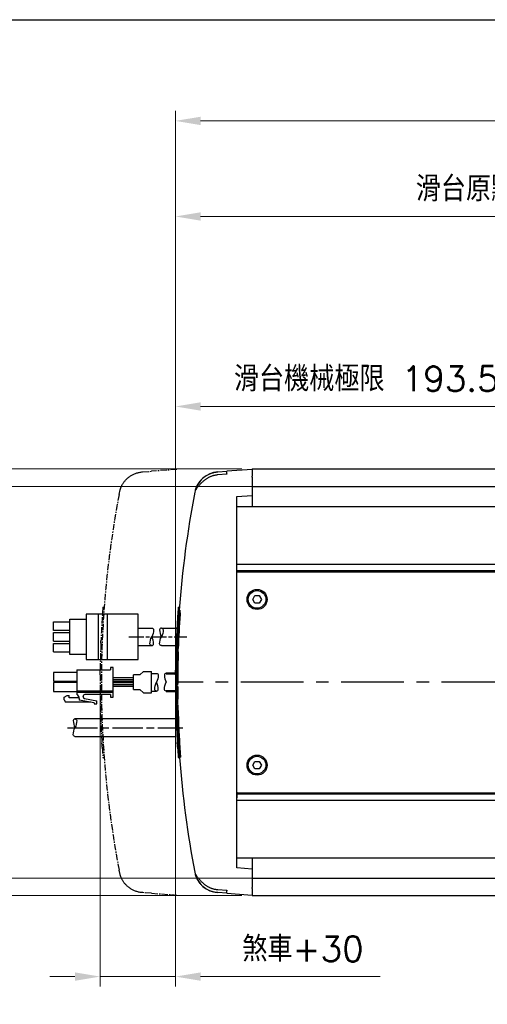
# Model space of a CAD drawing. Header units: millimetres. Extents: x 2163 to 8256, y 0 to 2680.
# Tile 44 of 47: x 7043 to 7229, y 2288 to 2680. Entities that reach past the tile are written whole.
import ezdxf

# ---------------------------------------------------------------- set-up
doc = ezdxf.new("R2010")
doc.units = ezdxf.units.MM
for name, pattern in [('AM_ISO08W050', [18, 12, -1.5, 3, -1.5]), ('AM_ISO08W050x2', [9, 6, -0.75, 1.5, -0.75]), ('CENTERX2', [4, 2.5, -0.5, 0.5, -0.5])]:
    doc.linetypes.add(name, pattern=pattern)
for name, color, linetype, lineweight in [('AM_0', 7, 'Continuous', 50), ('AM_4', 3, 'Continuous', 25), ('AM_7', 4, 'AM_ISO08W050', 25), ('可見 (ISO)', 7, 'Continuous', 25)]:
    doc.layers.add(name, color=color, linetype=linetype, lineweight=lineweight)
doc.styles.add('尺寸標註', font='romans.shx', dxfattribs={"bigfont": 'CHINESET.SHX'})
doc.dimstyles.new('CNS4~1$0', dxfattribs={"dimtxt": 10, "dimasz": 10, "dimexe": 4, "dimexo": 4, "dimgap": 6, "dimtad": 1, "dimtoh": 1, "dimdsep": 46, "dimtxsty": '尺寸標註', "dimcen": 0, "dimclrd": 2, "dimclre": 2, "dimclrt": 3, "dimadec": 0, "dimazin": 2, "dimtp": 0.1, "dimtm": 0.1, "dimtfac": 0.71, "dimtmove": 0, "dimatfit": 0, "dimfxl": 4, "dimlwd": 13, "dimlwe": 13, "dimarcsym": 0})

# ---------------------------------------------------------------- blocks, each defined once
blk = doc.blocks.new('*D238')
at = {"color": 2, "lineweight": 13, "transparency": 16777216}
for p, q in [((7304.06, 2494.23), (7033.73, 2494.23)), ((7037.73, 2484.23), (7037.73, 2348.23)), ((7304.06, 2338.23), (7033.73, 2338.23))]:
    blk.add_line(p, q, dxfattribs=at)
at = {"color": 2, "transparency": 16777216}
for points in [[(7036.07, 2484.23), (7039.4, 2484.23), (7037.73, 2494.23)], [(7036.07, 2348.23), (7039.4, 2348.23), (7037.73, 2338.23)]]:
    blk.add_solid(points, dxfattribs=at)
at = {"layer": 'Defpoints', "color": 0, "transparency": 16777216}
for p in [(7308.06, 2494.23), (7037.73, 2338.23), (7308.06, 2338.23)]:
    blk.add_point(p, dxfattribs=at)
at = {"color": 3, "transparency": 16777216, "insert": (7026.73, 2418.26), "char_height": 10, "attachment_point": 5, "rotation": 90, "style": '尺寸標註'}
blk.add_mtext('156', dxfattribs=at)
blk = doc.blocks.new('*D239')
at = {"color": 2, "lineweight": 13, "transparency": 16777216}
for p, q in [((7131.06, 2501.23), (6998.2, 2501.23)), ((7002.2, 2491.23), (7002.2, 2341.23)), ((7131.06, 2331.23), (6998.2, 2331.23))]:
    blk.add_line(p, q, dxfattribs=at)
at = {"color": 2, "transparency": 16777216}
for points in [[(7000.54, 2491.23), (7003.87, 2491.23), (7002.2, 2501.23)], [(7000.54, 2341.23), (7003.87, 2341.23), (7002.2, 2331.23)]]:
    blk.add_solid(points, dxfattribs=at)
at = {"layer": 'Defpoints', "color": 0, "transparency": 16777216}
for p in [(7135.06, 2501.23), (7002.2, 2331.23), (7135.06, 2331.23)]:
    blk.add_point(p, dxfattribs=at)
at = {"color": 3, "transparency": 16777216, "insert": (6991.2, 2418.7), "char_height": 10, "attachment_point": 5, "rotation": 90, "style": '尺寸標註'}
blk.add_mtext('170', dxfattribs=at)
blk = doc.blocks.new('*D242')
at = {"color": 2, "lineweight": 13, "transparency": 16777216}
for p, q in [((7074.56, 2412.62), (7074.56, 2294.99)), ((7104.56, 2413.82), (7104.56, 2294.99)), ((7064.56, 2298.99), (7054.56, 2298.99)), ((7074.56, 2298.99), (7104.56, 2298.99)), ((7114.56, 2298.99), (7186.15, 2298.99))]:
    blk.add_line(p, q, dxfattribs=at)
at = {"color": 2, "transparency": 16777216}
for points in [[(7064.56, 2300.65), (7064.56, 2297.32), (7074.56, 2298.99)], [(7114.56, 2300.65), (7114.56, 2297.32), (7104.56, 2298.99)]]:
    blk.add_solid(points, dxfattribs=at)
at = {"layer": 'Defpoints', "color": 0, "transparency": 16777216}
for p in [(7074.56, 2416.62), (7104.56, 2417.82), (7104.56, 2298.99)]:
    blk.add_point(p, dxfattribs=at)
at = {"color": 3, "transparency": 16777216, "insert": (7155.36, 2309.99), "char_height": 10, "attachment_point": 5, "style": '尺寸標註'}
blk.add_mtext('煞車+30', dxfattribs=at)
blk = doc.blocks.new('sdgwer')
at = {"color": 3, "linetype": 'CENTERX2'}
for p, q in [((9.97, 85.18), (13.62, 85.44)), ((23.62, 86.14), (13.62, 85.44)), ((-5.75, 31.32), (-5.26, 31.32)), ((-5.75, -28.55), (-5.26, -28.55)), ((13.62, -82.66), (9.97, -82.41)), ((13.62, -82.66), (23.62, -83.36))]:
    blk.add_line(p, q, dxfattribs=at)
for points in [[(3.23, 81.89), (3.44, 82.11), (3.66, 82.34), (3.9, 82.56), (4.14, 82.78), (4.39, 82.99), (4.65, 83.19), (4.92, 83.39), (5.19, 83.57), (5.46, 83.74), (5.73, 83.9), (6.01, 84.05), (6.28, 84.19), (6.56, 84.32), (6.85, 84.45), (7.15, 84.57), (7.45, 84.68), (7.76, 84.78), (8.08, 84.87), (8.4, 84.95), (8.72, 85.01), (9.04, 85.07), (9.36, 85.12), (9.67, 85.16), (9.97, 85.18)], [(0.68, 76.21), (1.09, 77.99), (1.1, 78.06), (1.13, 78.14), (1.15, 78.24), (1.19, 78.35), (1.23, 78.48), (1.28, 78.61), (1.33, 78.76), (1.39, 78.92), (1.46, 79.09), (1.54, 79.27), (1.62, 79.46), (1.72, 79.65), (1.82, 79.85), (1.92, 80.06), (2.04, 80.26), (2.17, 80.47), (2.3, 80.68), (2.44, 80.88), (2.58, 81.09), (2.74, 81.29), (2.89, 81.5), (3.06, 81.69), (3.23, 81.89)], [(-6.58, 16.97), (-6.58, 17.05), (-6.57, 17.13), (-6.57, 17.2), (-6.57, 17.27), (-6.56, 17.34), (-6.56, 17.4), (-6.56, 17.46), (-6.56, 17.51), (-6.56, 17.56), (-6.55, 17.61), (-6.55, 17.66), (-6.55, 17.7), (-6.55, 17.74), (-6.55, 17.77), (-6.54, 17.8), (-6.54, 17.82), (-6.54, 17.84), (-6.54, 17.86), (-6.54, 17.87), (-6.54, 17.88), (-6.54, 17.88), (-6.54, 17.88), (-6.54, 17.87), (-6.54, 17.86)], [(-6.87, 4.33), (-6.87, 4.38), (-6.87, 4.43), (-6.87, 4.48), (-6.87, 4.53), (-6.87, 4.59), (-6.87, 4.65), (-6.87, 4.72), (-6.87, 4.78), (-6.87, 4.85), (-6.87, 4.92), (-6.87, 4.99), (-6.86, 5.07), (-6.86, 5.15), (-6.86, 5.23), (-6.86, 5.32), (-6.86, 5.41), (-6.86, 5.5), (-6.86, 5.6), (-6.86, 5.69), (-6.86, 5.79), (-6.86, 5.9), (-6.86, 6), (-6.86, 6.11), (-6.85, 6.22)], [(-6.66, -11.82), (-6.67, -11.74), (-6.67, -11.66), (-6.67, -11.59), (-6.67, -11.52), (-6.68, -11.46), (-6.68, -11.4), (-6.68, -11.34), (-6.68, -11.28), (-6.68, -11.23), (-6.68, -11.18), (-6.69, -11.14), (-6.69, -11.09), (-6.69, -11.06), (-6.69, -11.02), (-6.69, -10.99), (-6.69, -10.97), (-6.69, -10.95), (-6.69, -10.93), (-6.69, -10.92), (-6.69, -10.92), (-6.69, -10.92), (-6.69, -10.92), (-6.69, -10.92), (-6.69, -10.93)], [(-6.04, -24.46), (-6.04, -24.41), (-6.05, -24.37), (-6.05, -24.31), (-6.06, -24.26), (-6.06, -24.2), (-6.06, -24.14), (-6.07, -24.08), (-6.07, -24.01), (-6.08, -23.94), (-6.08, -23.87), (-6.09, -23.8), (-6.09, -23.72), (-6.1, -23.64), (-6.1, -23.56), (-6.11, -23.47), (-6.11, -23.38), (-6.12, -23.29), (-6.13, -23.2), (-6.13, -23.1), (-6.14, -23), (-6.15, -22.9), (-6.15, -22.79), (-6.16, -22.69), (-6.16, -22.58)], [(3.23, -79.11), (3.06, -78.92), (2.89, -78.72), (2.73, -78.52), (2.58, -78.31), (2.44, -78.11), (2.3, -77.9), (2.16, -77.69), (2.04, -77.48), (1.92, -77.28), (1.82, -77.08), (1.72, -76.88), (1.62, -76.69), (1.54, -76.5), (1.46, -76.32), (1.39, -76.15), (1.33, -75.99), (1.28, -75.84), (1.23, -75.7), (1.19, -75.58), (1.15, -75.47), (1.13, -75.37), (1.1, -75.29), (1.09, -75.22), (0.68, -73.43)], [(9.97, -82.41), (9.67, -82.38), (9.36, -82.35), (9.04, -82.3), (8.72, -82.24), (8.4, -82.17), (8.08, -82.09), (7.76, -82), (7.45, -81.9), (7.15, -81.79), (6.85, -81.67), (6.56, -81.55), (6.28, -81.42), (6.01, -81.28), (5.73, -81.13), (5.46, -80.97), (5.19, -80.79), (4.92, -80.61), (4.65, -80.42), (4.39, -80.22), (4.14, -80.01), (3.9, -79.79), (3.66, -79.57), (3.44, -79.34), (3.23, -79.11)]]:
    blk.add_lwpolyline(points, dxfattribs=at)
for centre, radius, start, end in [((393.62, 1.39), 400, 169.2187, 190.7808), ((393.12, 1.39), 399.99, 175.7082, 177.6372), ((393.12, 1.39), 400, 177.7667, 179.3084), ((393.12, 1.39), 399.99, 179.5813, 180.1987), ((393.12, 1.39), 399.99, 180.1987, 181.7624), ((393.12, 1.39), 400, 181.8918, 183.4347), ((393.12, 1.39), 399.99, 183.7082, 184.2918)]:
    blk.add_arc(centre, radius, start, end, dxfattribs=at)
at = {"layer": '可見 (ISO)', "flags": 128}
for points in [[(1.08, 77.9), (1.08, 77.9), (1.07, 77.9), (1.07, 77.9), (1.07, 77.9), (1.07, 77.9), (1.07, 77.9), (1.07, 77.91), (1.07, 77.91), (1.07, 77.91), (1.07, 77.91), (1.07, 77.91), (1.07, 77.91), (1.07, 77.92), (1.07, 77.92), (1.07, 77.92), (1.07, 77.92), (1.07, 77.93), (1.07, 77.93), (1.07, 77.93), (1.07, 77.93), (1.07, 77.94), (1.07, 77.94), (1.08, 77.94), (1.08, 77.94)], [(1.08, -75.17), (1.08, -75.17), (1.07, -75.16), (1.07, -75.16), (1.07, -75.16), (1.07, -75.16), (1.07, -75.15), (1.07, -75.15), (1.07, -75.15), (1.07, -75.15), (1.07, -75.14), (1.07, -75.14), (1.07, -75.14), (1.07, -75.14), (1.07, -75.14), (1.07, -75.13), (1.07, -75.13), (1.07, -75.13), (1.07, -75.13), (1.07, -75.13), (1.07, -75.13), (1.07, -75.13), (1.07, -75.12), (1.08, -75.12), (1.08, -75.12)]]:
    blk.add_lwpolyline(points, dxfattribs=at)
at = {"layer": '可見 (ISO)'}
blk.add_ellipse((393.62, 0.43), major_axis=(-400, 0), ratio=0.306252, start_param=0.001291, end_param=0.005533, dxfattribs=at)
blk = doc.blocks.new('*D262')
at = {"color": 2, "lineweight": 13, "transparency": 16777216}
for p, q in [((7104.56, 2420.23), (7104.56, 2530.09)), ((7298.06, 2504.73), (7298.06, 2530.09)), ((7114.56, 2526.09), (7288.06, 2526.09))]:
    blk.add_line(p, q, dxfattribs=at)
at = {"color": 2, "transparency": 16777216}
for points in [[(7114.56, 2527.75), (7114.56, 2524.42), (7104.56, 2526.09)], [(7288.06, 2527.75), (7288.06, 2524.42), (7298.06, 2526.09)]]:
    blk.add_solid(points, dxfattribs=at)
at = {"layer": 'Defpoints', "color": 0, "transparency": 16777216}
for p in [(7298.06, 2526.09), (7298.06, 2500.73), (7104.56, 2416.23)]:
    blk.add_point(p, dxfattribs=at)
at = {"color": 3, "transparency": 16777216, "insert": (7186.94, 2537.09), "char_height": 10, "attachment_point": 5, "style": '尺寸標註'}
blk.add_mtext('滑台機械極限 193.5{}{\\H0.71x;\\C3;%%p1}', dxfattribs=at)
blk = doc.blocks.new('*D263')
at = {"layer": 'AM_0', "color": 2, "lineweight": 13, "transparency": 16777216}
for p, q in [((7104.56, 2420.23), (7104.56, 2605.78)), ((7383.06, 2507.23), (7383.06, 2605.78)), ((7114.56, 2601.78), (7373.06, 2601.78))]:
    blk.add_line(p, q, dxfattribs=at)
at = {"layer": 'AM_0', "color": 2, "transparency": 16777216}
for points in [[(7114.56, 2603.44), (7114.56, 2600.11), (7104.56, 2601.78)], [(7373.06, 2603.44), (7373.06, 2600.11), (7383.06, 2601.78)]]:
    blk.add_solid(points, dxfattribs=at)
at = {"layer": 'Defpoints', "color": 0, "transparency": 16777216}
for p in [(7383.06, 2601.78), (7383.06, 2503.23), (7104.56, 2416.23)]:
    blk.add_point(p, dxfattribs=at)
at = {"layer": 'AM_0', "color": 3, "transparency": 16777216, "insert": (7242.97, 2612.78), "char_height": 10, "attachment_point": 5, "style": '尺寸標註'}
blk.add_mtext('滑台原點 278.5', dxfattribs=at)
blk = doc.blocks.new('*D267')
at = {"layer": 'AM_0', "color": 2, "lineweight": 13, "transparency": 16777216}
for p, q in [((7104.56, 2420.23), (7104.56, 2643.85)), ((7715.56, 2420.23), (7715.56, 2643.85)), ((7705.56, 2639.85), (7114.56, 2639.85))]:
    blk.add_line(p, q, dxfattribs=at)
at = {"layer": 'AM_0', "color": 2, "transparency": 16777216}
for points in [[(7114.56, 2641.51), (7114.56, 2638.18), (7104.56, 2639.85)], [(7705.56, 2641.51), (7705.56, 2638.18), (7715.56, 2639.85)]]:
    blk.add_solid(points, dxfattribs=at)
at = {"layer": 'Defpoints', "color": 0, "transparency": 16777216}
for p in [(7104.56, 2639.85), (7104.56, 2416.23), (7715.56, 2416.23)]:
    blk.add_point(p, dxfattribs=at)
at = {"layer": 'AM_0', "color": 3, "transparency": 16777216, "insert": (7446.48, 2650.85), "char_height": 10, "attachment_point": 5, "style": '尺寸標註'}
blk.add_mtext('L', dxfattribs=at)
blk = doc.blocks.new('*U182', base_point=(13343.36, 30978.07))
at = {"layer": 'AM_4'}
blk.add_lwpolyline([(13343.36, 30981.57, -0.414214), (13344.06, 30980.87, -0.123106), (13343.36, 30978.07)], format="xyb", dxfattribs=at)
blk = doc.blocks.new('*U181', base_point=(2246.1, 5047.24))
at = {"layer": 'AM_4'}
blk.add_lwpolyline([(2246.1, 5043.74, -0.414214), (2245.4, 5044.44, -0.123106), (2246.1, 5047.24)], format="xyb", dxfattribs=at)

msp = doc.modelspace()

# ---------------------------------------------------------------- linework, layer by layer
for p, q in [((7129.064, 2463.226), (7691.064, 2463.226)), ((7129.064, 2460.726), (7691.064, 2460.726)), ((7129.064, 2460.226), (7691.064, 2460.226)), ((7056.062, 2436.908), (7056.062, 2440.308)), ((7056.062, 2440.308), (7062.562, 2440.308)), ((7062.562, 2427.308), (7062.562, 2441.308)), ((7062.562, 2441.308), (7069.062, 2441.308)), ((7089.676, 2443.308), (7069.062, 2443.308)), ((7069.062, 2443.308), (7069.062, 2425.308)), ((7073.904, 2425.308), (7073.904, 2443.308)), ((7077.504, 2425.308), (7077.504, 2443.308)), ((7089.676, 2425.308), (7089.676, 2443.308)), ((7062.562, 2436.908), (7056.062, 2436.908)), ((7056.062, 2436.008), (7062.562, 2436.008)), ((7056.062, 2432.608), (7056.062, 2436.008)), ((7089.676, 2437.811), (7095.124, 2437.811)), ((7098.962, 2437.811), (7106.064, 2437.811)), ((7056.062, 2432.608), (7062.562, 2432.608)), ((7056.062, 2428.308), (7056.062, 2431.708)), ((7056.062, 2431.708), (7062.562, 2431.708)), ((7056.062, 2428.308), (7062.562, 2428.308)), ((7089.676, 2430.811), (7095.124, 2430.811)), ((7098.962, 2430.811), (7106.064, 2430.811)), ((7069.062, 2427.308), (7062.562, 2427.308)), ((7069.062, 2425.308), (7089.676, 2425.308)), ((7129.064, 2372.226), (7691.064, 2372.226)), ((7129.064, 2371.726), (7691.064, 2371.726)), ((7129.064, 2369.226), (7691.064, 2369.226))]:
    msp.add_line(p, q)
at = {"color": 7}
for p, q in [((7056.063, 2420.125), (7056.063, 2416.625)), ((7065.263, 2420.125), (7056.063, 2420.125)), ((7065.263, 2421.125), (7065.263, 2411.325)), ((7065.263, 2421.125), (7078.763, 2421.125)), ((7078.763, 2422.125), (7078.763, 2421.125)), ((7079.763, 2422.125), (7078.763, 2422.125)), ((7079.763, 2410.325), (7079.763, 2422.125)), ((7056.063, 2416.625), (7065.263, 2416.625)), ((7087.836, 2417.976), (7079.763, 2417.976)), ((7087.836, 2417.226), (7079.763, 2417.226)), ((7087.836, 2416.476), (7079.763, 2416.476)), ((7065.263, 2416.076), (7056.063, 2416.076)), ((7056.063, 2416.076), (7056.063, 2412.575)), ((7056.063, 2412.575), (7065.263, 2412.575)), ((7065.263, 2412.826), (7079.763, 2412.825)), ((7065.264, 2412.325), (7079.764, 2412.325)), ((7087.836, 2415.976), (7079.763, 2415.976)), ((7087.836, 2415.226), (7079.763, 2415.226)), ((7087.836, 2414.476), (7079.763, 2414.476)), ((7060.263, 2410.24), (7061.513, 2410.99)), ((7060.263, 2409.24), (7060.263, 2410.24)), ((7060.263, 2409.24), (7060.763, 2408.24)), ((7061.513, 2410.99), (7062.263, 2410.99)), ((7062.263, 2409.99), (7062.263, 2410.99)), ((7066.26, 2409.99), (7062.263, 2409.99)), ((7066.263, 2409.825), (7066.263, 2409.081)), ((7072.263, 2407.99), (7066.263, 2409.081)), ((7067.763, 2410.451), (7067.763, 2410.575)), ((7068.379, 2409.713), (7073.263, 2408.825)), ((7078.763, 2411.325), (7068.513, 2411.325)), ((7073.263, 2407.575), (7073.263, 2408.825)), ((7078.763, 2411.325), (7078.763, 2410.325)), ((7078.763, 2410.325), (7079.763, 2410.325)), ((7070.888, 2408.24), (7060.763, 2408.24)), ((7072.263, 2407.99), (7072.263, 2407.575)), ((7072.263, 2407.575), (7073.263, 2407.575))]:
    msp.add_line(p, q, dxfattribs=at)
at = {"color": 4, "linetype": 'CENTERX2', "ltscale": 10}
msp.add_line((7715.564, 2416.226), (7104.564, 2416.226), dxfattribs=at)
at = {"color": 5}
msp.add_lwpolyline([(6424.156, 2680.163), (8256.421, 2680.163), (8256.421, 0), (6424.156, 0)], close=True, dxfattribs=at)
for points in [[(7104.564, 2401.64), (7064.564, 2401.64)], [(7064.564, 2394.64), (7104.564, 2394.64)]]:
    msp.add_lwpolyline(points)
at = {"color": 7}
for centre, radius, start, end in [((7064.714, 2409.875), 1.55, 358.13331, 69.24683), ((7068.513, 2410.575), 0.75, 90, 180), ((7068.513, 2410.451), 0.75, 180, 259.69515)]:
    msp.add_arc(centre, radius, start, end, dxfattribs=at)
at = {"layer": 'AM_0'}
for p, q in [((7100.872, 2419.726), (7104.716, 2419.726)), ((7100.872, 2412.726), (7105.499, 2412.726))]:
    msp.add_line(p, q, dxfattribs=at)
at = {"layer": 'AM_4'}
for points in [[(7064.564, 2401.64, 0.4142136), (7063.864, 2400.94, 0.1231056), (7064.564, 2398.14)], [(7064.564, 2401.64, -0.4142136), (7065.264, 2400.94, -0.1231056), (7064.564, 2398.14)]]:
    msp.add_lwpolyline(points, format="xyb", dxfattribs=at)
at = {"layer": 'AM_7', "linetype": 'AM_ISO08W050x2'}
msp.add_line((7086.029, 2434.311), (7109.064, 2434.311), dxfattribs=at)
at = {"layer": 'AM_7'}
msp.add_line((7061.564, 2398.14), (7107.564, 2398.14), dxfattribs=at)
at = {"layer": '可見 (ISO)'}
for p, q in [((7125.064, 2499.098), (7121.407, 2498.814)), ((7121.419, 2500.021), (7125.064, 2500.276)), ((7135.064, 2500.976), (7125.064, 2500.276)), ((7125.064, 2499.291), (7125.064, 2500.276)), ((7125.064, 2499.291), (7125.064, 2499.098)), ((7135.064, 2501.185), (7135.064, 2501.226)), ((7135.064, 2501.226), (7685.064, 2501.226)), ((7135.064, 2501.185), (7135.064, 2498.356)), ((7135.064, 2497.952), (7135.064, 2498.356)), ((7135.064, 2497.952), (7135.064, 2490.636)), ((7129.064, 2490.171), (7135.064, 2490.636)), ((7135.064, 2494.226), (7307.064, 2494.226)), ((7135.064, 2490.636), (7135.064, 2486.226)), ((7129.064, 2342.281), (7129.064, 2490.171)), ((7129.064, 2486.226), (7691.064, 2486.226)), ((7135.332, 2449.226), (7136.198, 2450.726)), ((7136.198, 2447.726), (7135.332, 2449.226)), ((7136.198, 2450.726), (7137.93, 2450.726)), ((7137.93, 2447.726), (7136.198, 2447.726)), ((7137.93, 2450.726), (7138.796, 2449.226)), ((7138.796, 2449.226), (7137.93, 2447.726)), ((7105.592, 2444.872), (7105.815, 2444.872)), ((7105.693, 2446.16), (7106.186, 2446.16)), ((7105.824, 2444.997), (7106.324, 2444.997)), ((7105.484, 2441.781), (7105.605, 2441.781)), ((7105.486, 2441.59), (7105.593, 2441.59)), ((7105.487, 2442.216), (7105.633, 2442.216)), ((7105.489, 2441.18), (7105.567, 2441.18)), ((7105.908, 2443.388), (7106.408, 2443.388)), ((7105.222, 2437.756), (7105.247, 2437.756)), ((7105.228, 2437.141), (7105.257, 2437.141)), ((7104.909, 2432.716), (7105.128, 2432.716)), ((7104.91, 2432.697), (7105.127, 2432.697)), ((7104.915, 2432.503), (7105.119, 2432.503)), ((7104.921, 2431.345), (7105.073, 2431.345)), ((7104.93, 2430.957), (7105.09, 2430.957)), ((7104.937, 2430.766), (7105.104, 2430.766)), ((7104.954, 2430.466), (7105.129, 2430.466)), ((7105.06, 2428.87), (7105.56, 2428.87)), ((7105.209, 2429.638), (7105.709, 2429.638)), ((7104.767, 2426.511), (7104.791, 2426.511)), ((7104.79, 2425.932), (7104.818, 2425.932)), ((7105.086, 2425.25), (7105.586, 2425.25)), ((7090.336, 2419.126), (7091.836, 2420.476)), ((7091.836, 2420.476), (7095.086, 2420.476)), ((7095.086, 2411.976), (7095.086, 2420.476)), ((7104.657, 2423.063), (7104.826, 2423.063)), ((7104.681, 2422.314), (7104.814, 2422.314)), ((7104.699, 2421.857), (7104.807, 2421.857)), ((7104.709, 2421.666), (7104.805, 2421.666)), ((7104.733, 2421.366), (7104.801, 2421.366)), ((7090.336, 2419.126), (7087.836, 2419.126)), ((7087.836, 2413.326), (7087.836, 2419.126)), ((7095.086, 2419.726), (7097.035, 2419.726)), ((7104.637, 2417.48), (7104.661, 2417.48)), ((7104.673, 2416.832), (7104.701, 2416.832)), ((7104.986, 2417.413), (7105.486, 2417.413)), ((7087.836, 2413.326), (7090.336, 2413.326)), ((7090.336, 2413.326), (7091.836, 2411.976)), ((7095.086, 2412.726), (7097.035, 2412.726)), ((7104.566, 2415.294), (7104.827, 2415.294)), ((7104.658, 2412.638), (7104.683, 2412.638)), ((7104.694, 2412.971), (7104.723, 2412.971)), ((7104.882, 2415.108), (7105.382, 2415.108)), ((7104.987, 2414.589), (7105.487, 2414.589)), ((7091.836, 2411.976), (7095.086, 2411.976)), ((7104.845, 2408.778), (7105.345, 2408.778)), ((7105.039, 2409.588), (7105.539, 2409.588)), ((7104.723, 2408.177), (7104.748, 2408.177)), ((7104.796, 2406.626), (7104.825, 2406.626)), ((7105.153, 2404.623), (7105.653, 2404.623)), ((7104.758, 2403.924), (7104.963, 2403.924)), ((7104.76, 2403.904), (7104.965, 2403.904)), ((7104.779, 2403.711), (7104.978, 2403.711)), ((7104.869, 2402.552), (7105.065, 2402.552)), ((7104.906, 2402.165), (7105.096, 2402.165)), ((7104.926, 2401.973), (7105.112, 2401.973)), ((7104.965, 2401.674), (7105.136, 2401.674)), ((7105.063, 2397.718), (7105.087, 2397.718)), ((7105.128, 2397.139), (7105.156, 2397.139)), ((7105.187, 2400.078), (7105.278, 2400.078)), ((7105.335, 2399.482), (7105.835, 2399.482)), ((7105.201, 2394.271), (7105.371, 2394.271)), ((7105.28, 2393.522), (7105.413, 2393.522)), ((7105.33, 2393.065), (7105.439, 2393.065)), ((7105.355, 2392.873), (7105.45, 2392.873)), ((7105.4, 2392.574), (7105.468, 2392.574)), ((7105.473, 2396.457), (7105.973, 2396.457)), ((7105.584, 2388.688), (7105.608, 2388.688)), ((7105.667, 2388.039), (7105.695, 2388.039)), ((7105.693, 2386.292), (7106.186, 2386.292)), ((7105.939, 2388.621), (7106.439, 2388.621)), ((7106.001, 2386.316), (7106.501, 2386.316)), ((7135.332, 2383.226), (7136.198, 2384.726)), ((7136.198, 2384.726), (7137.93, 2384.726)), ((7137.93, 2384.726), (7138.796, 2383.226)), ((7136.198, 2381.726), (7135.332, 2383.226)), ((7137.93, 2381.726), (7136.198, 2381.726)), ((7138.796, 2383.226), (7137.93, 2381.726)), ((7129.064, 2372.406), (7129.064, 2372.433)), ((7129.064, 2372.406), (7129.064, 2370.226)), ((7129.064, 2369.241), (7129.064, 2370.226)), ((7129.064, 2369.169), (7129.064, 2369.241)), ((7129.064, 2346.226), (7691.064, 2346.226)), ((7135.064, 2346.226), (7135.064, 2341.815)), ((7135.064, 2341.815), (7129.064, 2342.281)), ((7135.064, 2341.815), (7135.064, 2334.499)), ((7135.064, 2338.226), (7307.064, 2338.226)), ((7135.064, 2334.096), (7135.064, 2334.499)), ((7135.064, 2334.096), (7135.064, 2331.266)), ((7121.407, 2333.637), (7125.064, 2333.353)), ((7125.064, 2332.175), (7121.419, 2332.43)), ((7125.064, 2333.353), (7125.064, 2333.16)), ((7125.064, 2332.175), (7125.064, 2333.16)), ((7125.064, 2332.175), (7135.064, 2331.476)), ((7135.064, 2331.226), (7135.064, 2331.266)), ((7135.064, 2331.226), (7587.394, 2331.226))]:
    msp.add_line(p, q, dxfattribs=at)
at = {"layer": '可見 (ISO)', "flags": 128}
for points in [[(7114.675, 2496.726), (7114.886, 2496.953), (7115.109, 2497.179), (7115.342, 2497.401), (7115.586, 2497.618), (7115.838, 2497.829), (7116.097, 2498.031), (7116.363, 2498.224), (7116.633, 2498.408), (7116.907, 2498.58), (7117.181, 2498.742), (7117.454, 2498.892), (7117.726, 2499.03), (7118.005, 2499.161), (7118.295, 2499.286), (7118.593, 2499.404), (7118.9, 2499.514), (7119.212, 2499.614), (7119.528, 2499.705), (7119.847, 2499.785), (7120.167, 2499.853), (7120.486, 2499.911), (7120.803, 2499.959), (7121.114, 2499.995), (7121.419, 2500.021)], [(7121.407, 2498.814), (7121.18, 2498.794), (7120.949, 2498.767), (7120.716, 2498.734), (7120.48, 2498.694), (7120.243, 2498.648), (7120.005, 2498.595), (7119.767, 2498.536), (7119.531, 2498.471), (7119.296, 2498.399), (7119.064, 2498.322), (7118.835, 2498.238), (7118.609, 2498.15), (7118.388, 2498.058), (7118.173, 2497.961), (7117.963, 2497.861), (7117.759, 2497.758), (7117.559, 2497.651), (7117.357, 2497.537), (7117.155, 2497.416), (7116.953, 2497.29), (7116.752, 2497.157), (7116.553, 2497.019), (7116.355, 2496.875), (7116.161, 2496.726)], [(7116.161, 2496.726), (7115.906, 2496.522), (7115.656, 2496.313), (7115.412, 2496.1), (7115.173, 2495.883), (7114.939, 2495.663), (7114.713, 2495.44), (7114.493, 2495.215), (7114.282, 2494.99), (7114.079, 2494.764), (7113.887, 2494.541), (7113.704, 2494.321), (7113.533, 2494.106), (7113.375, 2493.9), (7113.229, 2493.702), (7113.098, 2493.517), (7112.981, 2493.348), (7112.878, 2493.195), (7112.789, 2493.061), (7112.714, 2492.946), (7112.652, 2492.855), (7112.603, 2492.787), (7112.566, 2492.744), (7112.539, 2492.726), (7112.523, 2492.734)], [(7112.523, 2492.782), (7112.535, 2492.833), (7112.552, 2492.899), (7112.574, 2492.981), (7112.602, 2493.078), (7112.636, 2493.189), (7112.677, 2493.314), (7112.724, 2493.452), (7112.778, 2493.601), (7112.839, 2493.762), (7112.908, 2493.933), (7112.985, 2494.113), (7113.07, 2494.3), (7113.163, 2494.493), (7113.264, 2494.691), (7113.372, 2494.894), (7113.489, 2495.1), (7113.614, 2495.308), (7113.746, 2495.515), (7113.885, 2495.722), (7114.03, 2495.929), (7114.183, 2496.133), (7114.341, 2496.334), (7114.506, 2496.532), (7114.675, 2496.726)], [(7112.523, 2492.734), (7112.523, 2492.735), (7112.522, 2492.737), (7112.522, 2492.738), (7112.521, 2492.739), (7112.521, 2492.741), (7112.52, 2492.742), (7112.52, 2492.744), (7112.52, 2492.746), (7112.52, 2492.747), (7112.52, 2492.749), (7112.52, 2492.751), (7112.52, 2492.753), (7112.52, 2492.755), (7112.52, 2492.757), (7112.52, 2492.759), (7112.52, 2492.761), (7112.52, 2492.764), (7112.521, 2492.766), (7112.521, 2492.769), (7112.521, 2492.771), (7112.522, 2492.774), (7112.522, 2492.776), (7112.523, 2492.779), (7112.523, 2492.782)], [(7104.868, 2431.813), (7104.871, 2431.892), (7104.874, 2431.968), (7104.877, 2432.041), (7104.88, 2432.11), (7104.883, 2432.175), (7104.885, 2432.236), (7104.888, 2432.294), (7104.89, 2432.349), (7104.892, 2432.401), (7104.894, 2432.45), (7104.896, 2432.496), (7104.898, 2432.537), (7104.9, 2432.575), (7104.902, 2432.608), (7104.903, 2432.637), (7104.905, 2432.661), (7104.906, 2432.681), (7104.907, 2432.696), (7104.908, 2432.707), (7104.908, 2432.714), (7104.909, 2432.716), (7104.909, 2432.714), (7104.91, 2432.707), (7104.91, 2432.697)], [(7104.91, 2432.697), (7104.91, 2432.692), (7104.91, 2432.687), (7104.91, 2432.682), (7104.911, 2432.677), (7104.911, 2432.671), (7104.911, 2432.665), (7104.911, 2432.659), (7104.911, 2432.652), (7104.912, 2432.645), (7104.912, 2432.638), (7104.912, 2432.63), (7104.912, 2432.622), (7104.913, 2432.614), (7104.913, 2432.605), (7104.913, 2432.597), (7104.913, 2432.587), (7104.913, 2432.578), (7104.914, 2432.568), (7104.914, 2432.558), (7104.914, 2432.548), (7104.914, 2432.537), (7104.914, 2432.526), (7104.915, 2432.515), (7104.915, 2432.503)], [(7105.06, 2428.87), (7105.066, 2428.797), (7105.071, 2428.716), (7105.075, 2428.625), (7105.079, 2428.528), (7105.083, 2428.423), (7105.087, 2428.311), (7105.09, 2428.194), (7105.092, 2428.07), (7105.095, 2427.936), (7105.097, 2427.795), (7105.099, 2427.646), (7105.1, 2427.489), (7105.101, 2427.326), (7105.101, 2427.156), (7105.102, 2426.98), (7105.101, 2426.799), (7105.101, 2426.613), (7105.1, 2426.424), (7105.098, 2426.231), (7105.097, 2426.036), (7105.094, 2425.839), (7105.092, 2425.642), (7105.089, 2425.446), (7105.086, 2425.25)], [(7105.56, 2428.87), (7105.566, 2428.797), (7105.571, 2428.716), (7105.575, 2428.625), (7105.579, 2428.528), (7105.583, 2428.423), (7105.587, 2428.311), (7105.59, 2428.194), (7105.592, 2428.07), (7105.595, 2427.936), (7105.597, 2427.795), (7105.599, 2427.646), (7105.6, 2427.489), (7105.601, 2427.326), (7105.601, 2427.156), (7105.602, 2426.98), (7105.601, 2426.799), (7105.601, 2426.613), (7105.6, 2426.424), (7105.598, 2426.231), (7105.597, 2426.036), (7105.594, 2425.839), (7105.592, 2425.642), (7105.589, 2425.446), (7105.586, 2425.25)], [(7104.582, 2419.171), (7104.581, 2419.217), (7104.581, 2419.266), (7104.581, 2419.318), (7104.581, 2419.373), (7104.581, 2419.431), (7104.581, 2419.491), (7104.581, 2419.554), (7104.581, 2419.619), (7104.581, 2419.686), (7104.582, 2419.757), (7104.582, 2419.831), (7104.583, 2419.909), (7104.583, 2419.989), (7104.584, 2420.073), (7104.584, 2420.159), (7104.585, 2420.249), (7104.586, 2420.341), (7104.587, 2420.435), (7104.588, 2420.533), (7104.589, 2420.632), (7104.59, 2420.735), (7104.591, 2420.839), (7104.592, 2420.945), (7104.594, 2421.054)], [(7104.986, 2417.413), (7104.985, 2417.244), (7104.983, 2417.079), (7104.981, 2416.916), (7104.979, 2416.753), (7104.976, 2416.592), (7104.972, 2416.434), (7104.968, 2416.281), (7104.964, 2416.134), (7104.96, 2415.995), (7104.955, 2415.865), (7104.949, 2415.744), (7104.944, 2415.634), (7104.938, 2415.534), (7104.932, 2415.445), (7104.926, 2415.364), (7104.92, 2415.292), (7104.913, 2415.232), (7104.906, 2415.182), (7104.899, 2415.146), (7104.892, 2415.122), (7104.885, 2415.11), (7104.878, 2415.111), (7104.872, 2415.123), (7104.865, 2415.147)], [(7105.486, 2417.413), (7105.485, 2417.262), (7105.484, 2417.114), (7105.482, 2416.969), (7105.48, 2416.823), (7105.477, 2416.678), (7105.475, 2416.535), (7105.471, 2416.395), (7105.468, 2416.259), (7105.464, 2416.129), (7105.46, 2416.005), (7105.455, 2415.887), (7105.451, 2415.777), (7105.446, 2415.675), (7105.441, 2415.582), (7105.436, 2415.498), (7105.43, 2415.42), (7105.425, 2415.35), (7105.419, 2415.287), (7105.413, 2415.233), (7105.407, 2415.188), (7105.401, 2415.153), (7105.395, 2415.129), (7105.388, 2415.114), (7105.382, 2415.109)], [(7104.865, 2415.147), (7104.861, 2415.158), (7104.858, 2415.17), (7104.854, 2415.182), (7104.85, 2415.195), (7104.847, 2415.209), (7104.843, 2415.223), (7104.839, 2415.237), (7104.836, 2415.252), (7104.832, 2415.268), (7104.829, 2415.284), (7104.825, 2415.301), (7104.822, 2415.318), (7104.819, 2415.336), (7104.815, 2415.354), (7104.812, 2415.373), (7104.809, 2415.392), (7104.805, 2415.412), (7104.802, 2415.433), (7104.799, 2415.454), (7104.796, 2415.475), (7104.792, 2415.497), (7104.789, 2415.519), (7104.786, 2415.542), (7104.783, 2415.566)], [(7104.783, 2403.02), (7104.78, 2403.1), (7104.777, 2403.176), (7104.775, 2403.249), (7104.773, 2403.317), (7104.771, 2403.382), (7104.769, 2403.443), (7104.767, 2403.502), (7104.766, 2403.557), (7104.764, 2403.609), (7104.763, 2403.658), (7104.762, 2403.703), (7104.76, 2403.745), (7104.759, 2403.782), (7104.759, 2403.816), (7104.758, 2403.844), (7104.758, 2403.869), (7104.757, 2403.889), (7104.757, 2403.904), (7104.758, 2403.915), (7104.758, 2403.921), (7104.758, 2403.923), (7104.759, 2403.921), (7104.759, 2403.915), (7104.76, 2403.904)], [(7104.76, 2403.904), (7104.761, 2403.9), (7104.761, 2403.895), (7104.762, 2403.89), (7104.763, 2403.884), (7104.763, 2403.879), (7104.764, 2403.873), (7104.765, 2403.866), (7104.765, 2403.86), (7104.766, 2403.853), (7104.767, 2403.845), (7104.767, 2403.838), (7104.768, 2403.83), (7104.769, 2403.821), (7104.77, 2403.813), (7104.771, 2403.804), (7104.772, 2403.795), (7104.773, 2403.785), (7104.773, 2403.776), (7104.774, 2403.766), (7104.775, 2403.755), (7104.776, 2403.745), (7104.777, 2403.734), (7104.778, 2403.722), (7104.779, 2403.711)], [(7105.187, 2400.078), (7105.197, 2400.005), (7105.208, 2399.923), (7105.219, 2399.833), (7105.23, 2399.735), (7105.242, 2399.63), (7105.253, 2399.519), (7105.265, 2399.401), (7105.276, 2399.277), (7105.288, 2399.144), (7105.301, 2399.002), (7105.313, 2398.853), (7105.326, 2398.696), (7105.339, 2398.533), (7105.351, 2398.363), (7105.364, 2398.188), (7105.377, 2398.007), (7105.39, 2397.821), (7105.402, 2397.631), (7105.415, 2397.438), (7105.427, 2397.243), (7105.439, 2397.047), (7105.451, 2396.85), (7105.462, 2396.653), (7105.473, 2396.457)], [(7105.757, 2399.482), (7105.765, 2399.394), (7105.774, 2399.303), (7105.783, 2399.207), (7105.792, 2399.107), (7105.801, 2399.002), (7105.81, 2398.893), (7105.819, 2398.779), (7105.829, 2398.662), (7105.838, 2398.541), (7105.847, 2398.417), (7105.857, 2398.29), (7105.866, 2398.159), (7105.876, 2398.026), (7105.885, 2397.889), (7105.895, 2397.751), (7105.904, 2397.611), (7105.913, 2397.469), (7105.922, 2397.326), (7105.931, 2397.181), (7105.94, 2397.036), (7105.949, 2396.891), (7105.957, 2396.746), (7105.965, 2396.601), (7105.973, 2396.457)], [(7105.407, 2390.378), (7105.403, 2390.424), (7105.399, 2390.473), (7105.395, 2390.526), (7105.391, 2390.581), (7105.387, 2390.638), (7105.383, 2390.699), (7105.379, 2390.761), (7105.374, 2390.826), (7105.369, 2390.894), (7105.365, 2390.965), (7105.36, 2391.039), (7105.355, 2391.116), (7105.349, 2391.197), (7105.344, 2391.28), (7105.338, 2391.367), (7105.333, 2391.456), (7105.327, 2391.548), (7105.321, 2391.643), (7105.315, 2391.74), (7105.309, 2391.84), (7105.302, 2391.942), (7105.296, 2392.046), (7105.29, 2392.153), (7105.283, 2392.261)], [(7105.981, 2386.355), (7105.977, 2386.366), (7105.972, 2386.378), (7105.968, 2386.39), (7105.963, 2386.403), (7105.958, 2386.416), (7105.954, 2386.43), (7105.949, 2386.445), (7105.944, 2386.46), (7105.94, 2386.475), (7105.935, 2386.492), (7105.93, 2386.508), (7105.926, 2386.526), (7105.921, 2386.543), (7105.916, 2386.562), (7105.912, 2386.581), (7105.907, 2386.6), (7105.902, 2386.62), (7105.897, 2386.64), (7105.893, 2386.661), (7105.888, 2386.683), (7105.883, 2386.705), (7105.879, 2386.727), (7105.874, 2386.75), (7105.869, 2386.773)], [(7105.939, 2388.621), (7105.95, 2388.452), (7105.96, 2388.287), (7105.97, 2388.125), (7105.979, 2387.962), (7105.988, 2387.801), (7105.996, 2387.643), (7106.003, 2387.489), (7106.009, 2387.343), (7106.015, 2387.204), (7106.019, 2387.073), (7106.023, 2386.952), (7106.025, 2386.842), (7106.027, 2386.742), (7106.027, 2386.653), (7106.027, 2386.572), (7106.026, 2386.5), (7106.023, 2386.439), (7106.02, 2386.39), (7106.016, 2386.353), (7106.01, 2386.329), (7106.004, 2386.318), (7105.997, 2386.318), (7105.99, 2386.331), (7105.981, 2386.355)], [(7106.439, 2388.621), (7106.449, 2388.47), (7106.458, 2388.322), (7106.467, 2388.177), (7106.475, 2388.031), (7106.483, 2387.886), (7106.491, 2387.743), (7106.498, 2387.604), (7106.504, 2387.468), (7106.51, 2387.337), (7106.514, 2387.213), (7106.518, 2387.096), (7106.522, 2386.986), (7106.524, 2386.884), (7106.526, 2386.79), (7106.527, 2386.706), (7106.527, 2386.628), (7106.527, 2386.558), (7106.525, 2386.495), (7106.523, 2386.441), (7106.52, 2386.396), (7106.517, 2386.361), (7106.512, 2386.336), (7106.507, 2386.321), (7106.501, 2386.317)], [(7112.523, 2339.669), (7112.523, 2339.672), (7112.522, 2339.675), (7112.522, 2339.678), (7112.521, 2339.68), (7112.521, 2339.683), (7112.521, 2339.685), (7112.52, 2339.688), (7112.52, 2339.69), (7112.52, 2339.692), (7112.52, 2339.694), (7112.52, 2339.696), (7112.52, 2339.698), (7112.52, 2339.7), (7112.52, 2339.702), (7112.52, 2339.704), (7112.52, 2339.706), (7112.52, 2339.707), (7112.52, 2339.709), (7112.521, 2339.71), (7112.521, 2339.712), (7112.522, 2339.713), (7112.522, 2339.715), (7112.523, 2339.716), (7112.523, 2339.717)], [(7112.523, 2339.717), (7112.539, 2339.725), (7112.566, 2339.708), (7112.603, 2339.664), (7112.652, 2339.596), (7112.714, 2339.505), (7112.789, 2339.391), (7112.878, 2339.256), (7112.982, 2339.102), (7113.099, 2338.932), (7113.23, 2338.747), (7113.376, 2338.55), (7113.534, 2338.343), (7113.705, 2338.129), (7113.887, 2337.909), (7114.08, 2337.686), (7114.283, 2337.461), (7114.494, 2337.236), (7114.713, 2337.011), (7114.939, 2336.789), (7115.173, 2336.568), (7115.412, 2336.351), (7115.657, 2336.138), (7115.906, 2335.93), (7116.161, 2335.726)], [(7114.675, 2335.726), (7114.505, 2335.92), (7114.341, 2336.118), (7114.182, 2336.32), (7114.029, 2336.524), (7113.883, 2336.731), (7113.744, 2336.939), (7113.612, 2337.147), (7113.488, 2337.354), (7113.371, 2337.559), (7113.263, 2337.761), (7113.163, 2337.959), (7113.07, 2338.152), (7112.985, 2338.34), (7112.908, 2338.52), (7112.839, 2338.69), (7112.778, 2338.85), (7112.724, 2338.999), (7112.677, 2339.137), (7112.636, 2339.262), (7112.602, 2339.373), (7112.574, 2339.47), (7112.552, 2339.552), (7112.535, 2339.618), (7112.523, 2339.669)], [(7121.419, 2332.43), (7121.114, 2332.456), (7120.803, 2332.493), (7120.486, 2332.54), (7120.167, 2332.598), (7119.847, 2332.667), (7119.528, 2332.746), (7119.212, 2332.837), (7118.9, 2332.938), (7118.593, 2333.047), (7118.295, 2333.165), (7118.005, 2333.29), (7117.726, 2333.421), (7117.454, 2333.559), (7117.181, 2333.709), (7116.907, 2333.871), (7116.633, 2334.044), (7116.363, 2334.227), (7116.097, 2334.42), (7115.838, 2334.623), (7115.586, 2334.833), (7115.342, 2335.05), (7115.109, 2335.272), (7114.886, 2335.498), (7114.675, 2335.726)], [(7116.161, 2335.726), (7116.356, 2335.577), (7116.553, 2335.433), (7116.753, 2335.294), (7116.954, 2335.162), (7117.155, 2335.035), (7117.357, 2334.914), (7117.559, 2334.8), (7117.759, 2334.693), (7117.963, 2334.59), (7118.173, 2334.49), (7118.388, 2334.394), (7118.609, 2334.301), (7118.835, 2334.213), (7119.064, 2334.13), (7119.296, 2334.052), (7119.531, 2333.98), (7119.767, 2333.915), (7120.005, 2333.856), (7120.243, 2333.804), (7120.48, 2333.758), (7120.716, 2333.718), (7120.949, 2333.685), (7121.18, 2333.658), (7121.407, 2333.637)]]:
    msp.add_lwpolyline(points, dxfattribs=at)
at = {"layer": '可見 (ISO)'}
for points in [[(7098.962, 2437.811, 0.4142136), (7098.262, 2437.111, 0.1231056), (7098.962, 2434.311)], [(7098.962, 2437.811, -0.4142136), (7099.662, 2437.111, -0.1231056), (7098.962, 2434.311)], [(7095.124, 2430.811, -0.4142136), (7094.424, 2431.511, -0.1231056), (7095.124, 2434.311)], [(7095.124, 2430.811, 0.4142136), (7095.824, 2431.511, 0.1231056), (7095.124, 2434.311)], [(7097.035, 2412.726, -0.4142136), (7096.335, 2413.426, -0.1231056), (7097.035, 2416.226)], [(7097.035, 2419.726, -0.4142136), (7097.735, 2419.026, -0.1231056), (7097.035, 2416.226)], [(7097.035, 2412.726, 0.4142136), (7097.735, 2413.426, 0.1231056), (7097.035, 2416.226)], [(7100.872, 2419.726, 0.4142136), (7100.172, 2419.026, 0.1231056), (7100.872, 2416.226)], [(7100.872, 2412.726, -0.4142136), (7100.172, 2413.426, -0.1231056), (7100.872, 2416.226)]]:
    msp.add_lwpolyline(points, format="xyb", dxfattribs=at)
for centre, radius in [((7137.064, 2449.226), 4), ((7137.064, 2449.226), 3.5), ((7137.064, 2383.226), 4), ((7137.064, 2383.226), 3.5)]:
    msp.add_circle(centre, radius, dxfattribs=at)
for centre, radius, start, end in [((7122.115, 2490.046), 10, 94.00006, 169.08911), ((7505.064, 2416.226), 400, 169.08911, 175.87524), ((7504.564, 2416.226), 400, 175.91132, 176.55165), ((7504.564, 2416.226), 399.777, 175.87294, 176.54006), ((7504.564, 2416.226), 399.993, 175.70819, 175.89313), ((7504.564, 2416.226), 399.58, 176.10226, 178.07649), ((7504.564, 2416.226), 399.923, 176.27376, 176.91396), ((7504.564, 2416.226), 399.897, 176.33597, 176.97449), ((7504.564, 2416.226), 399.884, 176.36332, 177.00184), ((7504.564, 2416.226), 399.855, 176.4219, 177.06211), ((7505.064, 2416.226), 399.58, 176.10226, 178.07649), ((7504.564, 2416.226), 399.993, 176.6585, 177.6372), ((7504.564, 2416.226), 399.777, 177.18032, 177.84661), ((7504.564, 2416.226), 400, 177.76669, 179.30842), ((7504.564, 2416.226), 399.93, 177.83345, 178.52635), ((7504.564, 2416.226), 399.905, 177.8889, 178.58181), ((7504.564, 2416.226), 399.892, 177.91626, 178.60919), ((7504.564, 2416.226), 399.864, 177.95909, 178.66196), ((7504.564, 2416.226), 399.966, 178.41912, 179.02045), ((7504.564, 2416.226), 399.797, 178.76917, 179.37069), ((7504.564, 2416.226), 399.58, 178.70591, 179.82972), ((7505.064, 2416.226), 399.58, 178.70591, 179.82972), ((7504.564, 2416.226), 399.93, 179.12771, 179.82028), ((7504.564, 2416.226), 399.905, 179.19311, 179.88571), ((7504.564, 2416.226), 399.892, 179.2205, 179.91313), ((7504.564, 2416.226), 399.864, 179.26339, 179.96598), ((7504.564, 2416.226), 399.993, 179.58133, 180.13351), ((7504.564, 2416.226), 400, 180.15158, 180.79055), ((7504.564, 2416.226), 399.923, 180.51401, 181.15314), ((7504.564, 2416.226), 399.897, 180.48366, 181.30601), ((7504.564, 2416.226), 399.884, 180.46628, 181.37563), ((7504.564, 2416.226), 399.855, 180.43637, 181.50629), ((7504.564, 2416.226), 399.58, 180.23469, 180.95175), ((7505.064, 2416.226), 399.58, 180.23469, 180.95175), ((7504.564, 2416.226), 399.993, 180.89729, 181.76244), ((7504.564, 2416.226), 399.58, 181.66392, 182.40161), ((7505.064, 2416.226), 399.58, 181.66392, 182.40161), ((7504.564, 2416.226), 400, 181.89183, 183.43472), ((7504.564, 2416.226), 399.93, 181.9593, 182.65241), ((7504.564, 2416.226), 399.905, 182.01499, 182.70816), ((7504.564, 2416.226), 399.892, 182.04249, 182.7357), ((7504.564, 2416.226), 399.864, 182.08561, 182.78881), ((7504.564, 2416.226), 399.966, 182.54473, 183.14665), ((7504.564, 2416.226), 399.797, 182.89682, 183.4992), ((7504.564, 2416.226), 399.93, 183.25444, 183.94836), ((7504.564, 2416.226), 399.905, 183.32019, 184.0142), ((7504.564, 2416.226), 399.892, 183.34776, 184.04182), ((7504.564, 2416.226), 399.864, 183.39102, 184.09509), ((7504.564, 2416.226), 399.58, 182.83573, 183.96143), ((7505.064, 2416.226), 399.58, 182.83573, 183.96143), ((7504.564, 2416.226), 399.993, 183.70821, 184.29181), ((7505.064, 2416.226), 400, 184.28825, 190.91089), ((7122.115, 2342.406), 10, 190.91089, 265.99994)]:
    msp.add_arc(centre, radius, start, end, dxfattribs=at)
for centre, major_axis, ratio, start_param, end_param in [((7504.564, 2442.071), (-399.078, 0), 0.3062518, 6.2602644, 6.2819952), ((7504.564, 2446.177), (-398.759, 0), 0.3085333, 0.0095931, 0.0226771), ((7505.064, 2446.177), (-398.759, 0), 0.3085333, 0.0095931, 0.0226771), ((7504.564, 2438.029), (-399.344, 0), 0.3062518, 6.2647333, 6.2854168), ((7504.564, 2442.005), (-399.081, 0), 0.3087503, 0.0018137, 0.0033667), ((7504.564, 2441.983), (-399.084, 0), 0.3062518, 0.0065659, 0.0133389), ((7504.564, 2437.98), (-399.346, 0), 0.3087503, 0.0052522, 0.0068042), ((7504.564, 2437.94), (-399.349, 0), 0.3062518, 0.0099825, 0.0167512), ((7504.564, 2432.114), (-399.652, 0), 0.3062518, 6.2800023, 6.2894686), ((7504.564, 2432.106), (-399.651, 0), 0.3087503, 0.009315, 0.0108658), ((7504.564, 2432.168), (-399.649, 0), 0.3062518, 0.0139081, 0.0269502), ((7504.564, 2433.736), (-399.576, 0), 0.3085333, 0.0201917, 0.0332519), ((7505.064, 2432.168), (-399.649, 0), 0.3062518, 0.020677, 0.0269502), ((7504.564, 2427.733), (-399.817, 0), 0.3087503, 0.0038345, 0.0099041), ((7504.564, 2427.733), (-399.817, 0), 0.3087503, 0.0130443, 0.0145946), ((7504.564, 2427.725), (-399.818, 0), 0.3062518, 0.0176584, 0.0237807), ((7504.564, 2423.937), (-399.918, 0), 0.3087503, 0.0070736, 0.0131418), ((7504.564, 2423.874), (-399.919, 0), 0.3087503, 0.0163347, 0.0178846), ((7504.564, 2423.922), (-399.918, 0), 0.3062518, 0.0208683, 0.0269895), ((7504.564, 2419.549), (-399.985, 0), 0.3062518, 0.0030903, 0.0168944), ((7504.564, 2419.501), (-399.985, 0), 0.3087503, 0.020064, 0.0216138), ((7504.564, 2419.479), (-399.985, 0), 0.3062518, 0.0246199, 0.0319479), ((7504.564, 2415.267), (-399.999, 0), 0.3062518, 6.2829654, 6.3046458), ((7504.564, 2411.198), (-399.967, 0), 0.201655, 6.2612025, 6.2627075), ((7504.564, 2411.336), (-399.969, 0), 0.1837541, 6.2389094, 6.2580868), ((7505.064, 2415.267), (-399.999, 0), 0.3062518, 0.0012911, 0.0055325), ((7504.564, 2411.224), (-399.965, 0), 0.3062518, 0.0042258, 0.0248787), ((7504.564, 2407.011), (-399.891, 0), 0.1506839, 6.2403942, 6.2538444), ((7504.564, 2417.914), (-399.994, 0), 0.6160121, 0.0370835, 0.0539653), ((7505.064, 2407.011), (-399.891, 0), 0.1506839, 6.2403942, 6.2538444), ((7505.064, 2417.914), (-399.994, 0), 0.6160121, 0.0370835, 0.0539653), ((7504.564, 2415.239), (-399.998, 0), 0.6357113, 0.0319688, 0.033879), ((7504.564, 2415.28), (-399.998, 0), 0.6373903, 0.0375253, 0.0620037), ((7504.564, 2406.022), (-399.856, 0), 0.3062518, 0.0188721, 0.0283361), ((7504.564, 2406.059), (-399.857, 0), 0.3087503, 0.0315475, 0.0330983), ((7504.564, 2406.076), (-399.858, 0), 0.3062518, 0.0359604, 0.0490047), ((7504.564, 2401.685), (-399.708, 0), 0.3087503, 0.026079, 0.0321527), ((7504.564, 2401.685), (-399.708, 0), 0.3087503, 0.0352953, 0.0368469), ((7504.564, 2401.633), (-399.706, 0), 0.3062518, 0.0397335, 0.0458618), ((7504.564, 2397.889), (-399.535, 0), 0.3087503, 0.0293346, 0.0354115), ((7504.564, 2397.826), (-399.532, 0), 0.3087503, 0.0386097, 0.0401621), ((7504.564, 2397.83), (-399.533, 0), 0.3062518, 0.0429703, 0.0491022), ((7504.564, 2393.457), (-399.284, 0), 0.3062518, 0.0251823, 0.0390171), ((7504.564, 2393.453), (-399.283, 0), 0.3087503, 0.0423748, 0.0439284), ((7504.564, 2393.387), (-399.28, 0), 0.3062518, 0.0467621, 0.0541094)]:
    msp.add_ellipse(centre, major_axis=major_axis, ratio=ratio, start_param=start_param, end_param=end_param, dxfattribs=at)

# ---------------------------------------------------------------- block references
at = {"color": 3}
msp.add_blockref('sdgwer', (7081.447, 2414.838), dxfattribs=at)
msp.add_blockref('*U181', (7064.564, 2398.14))
at = {"layer": '可見 (ISO)'}
msp.add_blockref('*U182', (7095.124, 2434.311), dxfattribs=at)
at = {"layer": '可見 (ISO)', "rotation": 180}
msp.add_blockref('*U182', (7098.962, 2434.311), dxfattribs=at)

# ---------------------------------------------------------------- dimensions: what is measured, and where the dimension line sits
for base, p1, p2, text, override, picture, middle in [((7298.064, 2526.085), (7104.564, 2416.226), (7298.064, 2500.726), '滑台機械極限 <>{}{\\H0.71x;\\C3;%%p1}', {"dimtp": 1, "dimtm": 1}, '*D262', (7186.943, 2526.085)), ((7104.564, 2298.987), (7074.564, 2416.622), (7104.564, 2417.817), '煞車+<>', {"dimfxl": 1.25, "dimarcsym": 1}, '*D242', (7155.356, 2298.987))]:
    dim = msp.add_linear_dim(base=base, p1=p1, p2=p2, text=text, dimstyle='CNS4~1$0', override=override)
    dim.commit()
    dim.dimension.update_dxf_attribs({"geometry": picture, "text_midpoint": middle, "dimtype": 160})
for base, p1, p2, picture, middle in [((7002.204, 2331.226), (7135.064, 2501.226), (7135.064, 2331.226), '*D239', (7002.204, 2418.698)), ((7037.734, 2338.226), (7308.064, 2494.226), (7308.064, 2338.226), '*D238', (7037.734, 2418.262))]:
    dim = msp.add_linear_dim(base=base, p1=p1, p2=p2, angle=90, dimstyle='CNS4~1$0')
    dim.commit()
    dim.dimension.update_dxf_attribs({"geometry": picture, "text_midpoint": middle, "dimtype": 160})
at = {"layer": 'AM_0'}
for base, p1, p2, text, picture, middle in [((7104.564, 2639.847), (7715.564, 2416.226), (7104.564, 2416.226), 'L', '*D267', (7446.477, 2639.847)), ((7383.064, 2601.778), (7104.564, 2416.226), (7383.064, 2503.226), '滑台原點 <>', '*D263', (7242.971, 2601.778))]:
    dim = msp.add_linear_dim(base=base, p1=p1, p2=p2, text=text, dimstyle='CNS4~1$0', dxfattribs=at)
    dim.commit()
    dim.dimension.update_dxf_attribs({"geometry": picture, "text_midpoint": middle, "dimtype": 160})

doc.saveas('drawing.dxf')
